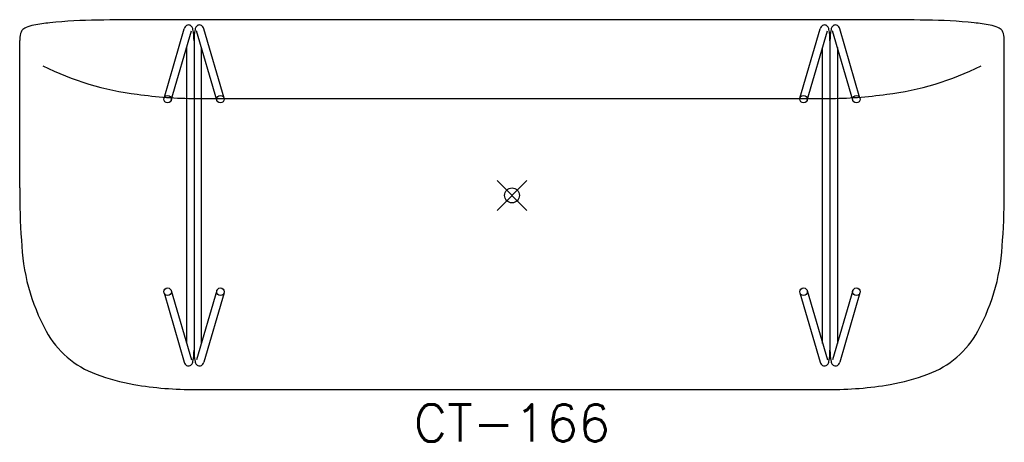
# Model space of a CAD drawing. Header units: inches. Extents: x -33 to 33, y -16.5 to 11.8.
import ezdxf
from ezdxf.enums import TextEntityAlignment as Align

# ---------------------------------------------------------------- set-up
doc = ezdxf.new("R2010")
doc.units = ezdxf.units.IN
doc.header["$MEASUREMENT"] = 0
doc.header["$PDMODE"] = 35
doc.layers.add('AFUCH-P', color=2, linetype='Continuous')
doc.layers.add('AFUCH-P-TN', color=2, linetype='Continuous')
doc.styles.get("Standard").update_dxf_attribs({"font": 'txt.shx'})

msp = doc.modelspace()

# ---------------------------------------------------------------- linework, layer by layer
at = {"layer": 'AFUCH-P'}
for p, q in [((21.205, 11.777), (-21.22, 11.777)), ((-23.325, 6.523), (-21.969, 11.169)), ((-22.845, 6.383), (-21.489, 11.029)), ((-19.785, 6.383), (-21.141, 11.029)), ((-19.305, 6.523), (-20.661, 11.169)), ((19.305, 6.523), (20.661, 11.169)), ((19.785, 6.383), (21.141, 11.029)), ((22.845, 6.383), (21.489, 11.029)), ((23.325, 6.523), (21.969, 11.169)), ((-33, 0.502), (-33, 10.375)), ((-21.813, 9.92), (-21.813, -9.92)), ((-21.315, 10.374), (-21.315, -10.374)), ((-20.817, -9.92), (-20.817, 9.92)), ((20.817, -9.92), (20.817, 9.92)), ((21.315, 10.374), (21.315, -10.374)), ((21.813, 9.92), (21.813, -9.92)), ((33, 0.502), (33, 10.375)), ((-21.22, 6.495), (21.315, 6.495)), ((-23.325, -6.523), (-21.969, -11.169)), ((-22.845, -6.383), (-21.489, -11.029)), ((-19.785, -6.383), (-21.141, -11.029)), ((-19.305, -6.523), (-20.661, -11.169)), ((19.305, -6.523), (20.661, -11.169)), ((19.785, -6.383), (21.141, -11.029)), ((22.845, -6.383), (21.489, -11.029)), ((23.325, -6.523), (21.969, -11.169)), ((-21.22, -13.004), (21.205, -13.004))]:
    msp.add_line(p, q, dxfattribs=at)
for centre in [(-23.085, 6.453), (-19.545, 6.453), (19.545, 6.453), (23.085, 6.453), (-23.085, -6.453), (-19.545, -6.453), (19.545, -6.453), (23.085, -6.453)]:
    msp.add_circle(centre, 0.25, dxfattribs=at)
for centre, radius, start, end in [((-32.279, 10.575), 0.744, 113.47357, 140.58586), ((-31.598, 8.951), 2.506, 100.36327, 112.97519), ((-29.691, -1.152), 12.786, 95.74598, 100.6273), ((-27.243, -25.513), 37.27, 90.82477, 95.74044), ((-22.757, -469.562), 481.341, 89.8152, 90.59781), ((-21.558, 11.064), 0.424, 144.75873, 165.71397), ((-21.683, 11.156), 0.269, 39.56917, 145.21665), ((-21.841, 11.043), 0.463, 10.79519, 37.91637), ((-20.789, 11.043), 0.463, 142.08363, 169.20481), ((-20.947, 11.156), 0.269, 34.78335, 140.43083), ((-21.072, 11.064), 0.424, 14.28603, 35.24127), ((21.072, 11.064), 0.424, 144.75873, 165.71397), ((20.947, 11.156), 0.269, 39.56917, 145.21665), ((20.789, 11.043), 0.463, 10.79519, 37.91637), ((22.757, -469.562), 481.341, 89.40219, 90.1848), ((21.841, 11.043), 0.463, 142.08363, 169.20481), ((21.683, 11.156), 0.269, 34.78335, 140.43083), ((21.558, 11.064), 0.424, 14.28603, 35.24127), ((27.243, -25.513), 37.27, 84.25956, 89.17523), ((29.691, -1.152), 12.786, 79.3727, 84.25402), ((31.598, 8.951), 2.506, 67.02481, 79.63673), ((32.279, 10.575), 0.744, 39.41414, 66.52643), ((-30.653, 10.344), 2.348, 167.60832, 179.24218), ((-32.398, 10.719), 0.562, 144.23487, 166.7115), ((-25.481, 10.363), 4.166, 0.14622, 10.60276), ((-17.149, 10.363), 4.166, 169.39724, 179.85378), ((17.149, 10.363), 4.166, 0.14622, 10.60276), ((25.481, 10.363), 4.166, 169.39724, 179.85378), ((32.398, 10.719), 0.562, 13.2885, 35.76513), ((30.653, 10.344), 2.348, 0.75782, 12.39168), ((-22.752, 26.25), 19.606, 243.6567, 263.07816), ((22.752, 26.25), 19.606, 276.92184, 296.3433), ((-21.04, 35.126), 28.631, 261.81621, 269.66936), ((21.04, 35.126), 28.631, 270.33064, 278.18379), ((15.098, 0.313), 48.099, 179.77463, 183.95175), ((-15.098, 0.313), 48.099, 356.04825, 0.22537), ((-19.182, -2.546), 13.711, 181.90585, 208.52695), ((19.182, -2.546), 13.711, 331.47305, 358.09415), ((-25.665, -6.033), 6.35, 208.8147, 249.61876), ((25.665, -6.033), 6.35, 290.38124, 331.1853), ((-25.481, -10.363), 4.166, 349.39724, 359.85378), ((-17.149, -10.363), 4.166, 180.14622, 190.60276), ((17.149, -10.363), 4.166, 349.39724, 359.85378), ((25.481, -10.363), 4.166, 180.14622, 190.60276), ((-21.558, -11.064), 0.424, 194.28603, 215.24127), ((-21.841, -11.043), 0.463, 322.08363, 349.20481), ((-20.789, -11.043), 0.463, 190.79519, 217.91637), ((-21.072, -11.064), 0.424, 324.75873, 345.71397), ((21.072, -11.064), 0.424, 194.28603, 215.24127), ((20.789, -11.043), 0.463, 322.08363, 349.20481), ((21.841, -11.043), 0.463, 190.79519, 217.91637), ((21.558, -11.064), 0.424, 324.75873, 345.71397), ((-21.683, -11.156), 0.269, 214.78335, 320.43083), ((-20.947, -11.156), 0.269, 219.56917, 325.21665), ((20.947, -11.156), 0.269, 214.78335, 320.43083), ((21.683, -11.156), 0.269, 219.56917, 325.21665), ((-23.183, 0.301), 13.153, 249.09286, 260.56713), ((23.183, 0.301), 13.153, 279.43287, 290.90714), ((-21.445, 10.045), 23.05, 260.27377, 270.59592), ((21.445, 10.045), 23.05, 269.40408, 279.72623)]:
    msp.add_arc(centre, radius, start, end, dxfattribs=at)
msp.add_point((0, 0), dxfattribs=at)

# ---------------------------------------------------------------- texts
at = {"layer": 'AFUCH-P-TN'}
msp.add_text('CT-166', height=2.5, dxfattribs=at).set_placement((0, -16.504), align=Align.CENTER)

doc.saveas('drawing.dxf')
